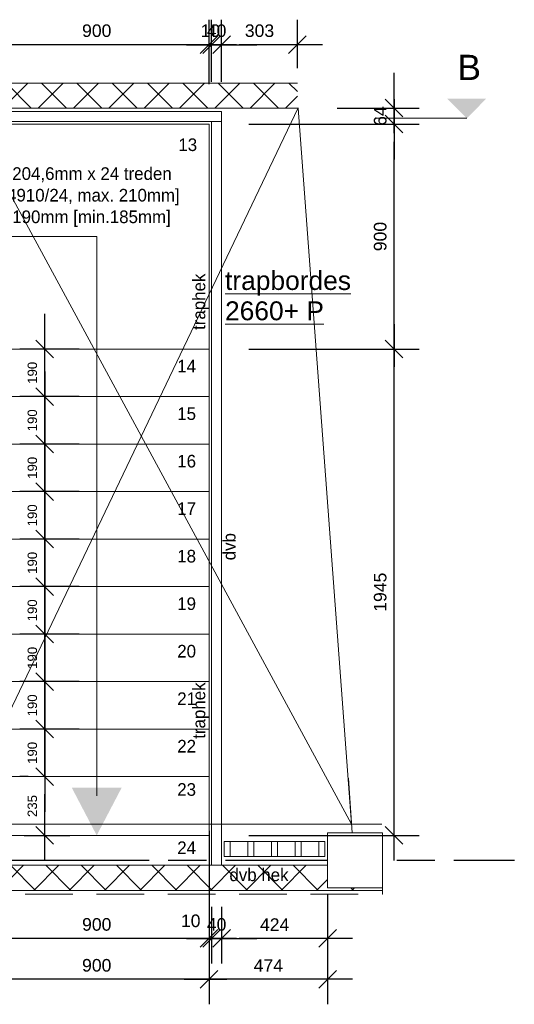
# Model space of a CAD drawing. Header units: millimetres. Extents: x -35957 to 57255, y -28270 to 35843.
# Tile 206 of 207: x 25396 to 27376, y 2935 to 6872. Entities that reach past the tile are written whole.
import ezdxf

# ---------------------------------------------------------------- set-up
doc = ezdxf.new("R2010")
doc.units = ezdxf.units.MM
doc.header["$LTSCALE"] = 100
doc.header["$PDMODE"] = 1
doc.header["$PDSIZE"] = -2
for name, pattern in [('[LS] ISO-08 Long Dashed Short Dashed', [9.144, 6.096, -0.762, 1.524, -0.762]), ('[LS] Type-1', [2.12, 1.06, -1.06]), ('Hidden-2', [2.8575, 1.905, -0.9525])]:
    doc.linetypes.add(name, pattern=pattern)
doc.layers.get('0').update_dxf_attribs({"lineweight": 5})
for name, color, linetype, lineweight in [('5', 7, 'Continuous', 18), ('binnenwanden', 7, 'Continuous', 9), ('Geen', 7, 'Continuous', 9), ('Maatlijnen', 7, 'Continuous', 9), ('none', 7, 'Continuous', 13)]:
    doc.layers.add(name, color=color, linetype=linetype, lineweight=lineweight)
doc.styles.add('Arial', font='Arial.ttf')
doc.styles.add('Century Gothic', font='Century-Gothic_9791.ttf')
doc.dimstyles.new('Arch_PUUUR', dxfattribs={"dimtxt": 151.584201, "dimasz": 70.693359, "dimexe": 100, "dimexo": 159, "dimgap": 100, "dimtad": 1, "dimdec": 4, "dimtxsty": 'Century Gothic', "dimblk": 'VW_SLASH', "dimblk1": 'VW_SLASH', "dimblk2": 'VW_SLASH', "dimcen": 0, "dimdle": 100, "dimazin": 0, "dimtfac": 0.8, "dimtdec": 4, "dimtix": 1, "dimtmove": 0, "dimatfit": 0, "dimldrblk": 'VW_SLASH-1', "dimfxl": 1, "dimfrac": 2, "dimtolj": 1, "dimarcsym": 0})
pattern_1 = [(45, (1.43, 1.32), (-70.71068, 70.71068), []), (135, (-2.87, 2.87), (-70.71068, -70.71068), [])]

# ---------------------------------------------------------------- blocks, each defined once
blk = doc.blocks.new('Groep-345')
at = {"layer": 'Geen', "transparency": 33554687, "attachment_point": 1, "line_spacing_factor": 1.026243, "style": 'Century Gothic'}
for s, insert, char_height in [('1', (23036.5, 6410.1), 50.5), ('2', (23206.3, 6410.1), 50.5), ('3', (23396.3, 6410.1), 50.5), ('4', (23586.3, 6410.1), 50.5), ('5', (23776.3, 6410.1), 50.5), ('6', (23966.3, 6410.1), 50.5), ('7', (24156.3, 6410.1), 50.5), ('8', (24346.3, 6410.1), 50.5), ('9', (24536.3, 6410.1), 50.5), ('10', (24726.3, 6410.1), 50.53), ('11', (24916.3, 6410.1), 50.53), ('12', (25097.6, 6410.1), 50.53), ('13', (26031.2, 6397.6), 50.53), ('14', (26026.7, 5512.1), 50.53), ('15', (26026.7, 5322.1), 50.53), ('16', (26026.7, 5132.1), 50.53), ('17', (26026.7, 4942.1), 50.53), ('18', (26026.7, 4752.1), 50.53), ('19', (26026.7, 4562.1), 50.53), ('20', (26026.7, 4372.1), 50.53), ('21', (26026.7, 4182.1), 50.53), ('22', (26026.7, 3992.1), 50.53), ('23', (26026.7, 3819), 50.53), ('24', (26026.7, 3586), 50.53)]:
    blk.add_mtext(s, dxfattribs=dict(at, insert=insert, char_height=char_height))
blk = doc.blocks.new('Groep-346')
at = {"lineweight": 5, "transparency": 33554687, "flags": 128}
for points in [[(22974.3, 6465.1), (22974.3, 6505.1), (26204.3, 6505.1), (26204.3, 6465.1)], [(26164.3, 6465.1), (26204.3, 6465.1), (26204.3, 3482.9), (26164.3, 3482.9)], [(22974.3, 5505.1), (22974.3, 5545.1), (25204.3, 5545.1), (25204.3, 5505.1)], [(25204.3, 5545.1), (25244.3, 5545.1), (25244.3, 3501.5), (25204.3, 3501.5)]]:
    blk.add_lwpolyline(points, close=True, dxfattribs=at)
at = {"layer": 'Geen', "color": 5, "true_color": 0x0000ff, "transparency": 33554687, "char_height": 50.53, "attachment_point": 1, "line_spacing_factor": 1.026243, "style": 'Century Gothic'}
for s, insert in [('traphek', (23924.2, 6432)), ('traphek', (23924.2, 5658)), ('L.', (25185.2, 5632.5))]:
    blk.add_mtext(s, dxfattribs=dict(at, insert=insert))
at = {"layer": 'Geen', "color": 5, "true_color": 0x0000ff, "transparency": 33554687, "char_height": 50.53, "attachment_point": 1, "rotation": 90, "line_spacing_factor": 1.026243, "style": 'Century Gothic'}
for insert in [(26088.3, 5631.6), (25285.7, 3996.5), (26088.3, 3996.5)]:
    blk.add_mtext('traphek', dxfattribs=dict(at, insert=insert))
blk = doc.blocks.new('Groep-350')
at = {"linetype": 'Continuous', "lineweight": 5, "transparency": 33554687, "flags": 128}
for points in [[(26215, 3525.3), (26215, 3585.3), (26238.7, 3585.3), (26238.7, 3525.3)], [(26309.6, 3525.3), (26309.6, 3585.3), (26333.3, 3585.3), (26333.3, 3525.3)], [(26404.2, 3525.3), (26404.2, 3585.3), (26427.9, 3585.3), (26427.9, 3525.3)], [(26498.8, 3525.3), (26498.8, 3585.3), (26522.5, 3585.3), (26522.5, 3525.3)], [(26593.4, 3525.3), (26593.4, 3585.3), (26617.1, 3585.3), (26617.1, 3525.3)]]:
    blk.add_lwpolyline(points, close=True, dxfattribs=at)
blk = doc.blocks.new('Groep-377')
at = {"layer": 'Geen', "color": 5, "linetype": 'Continuous', "lineweight": 9, "true_color": 0x0000ff, "transparency": 33554687}
for p, q in [((22940, 5443.9), (25170, 6520.3)), ((22940, 6520.3), (25140, 5443.9)), ((25140, 3655.1), (26510.7, 6520.3)), ((26724.1, 3655.1), (25170, 6520.3))]:
    blk.add_line(p, q, dxfattribs=at)
blk = doc.blocks.new('Groep-378')
at = {"layer": 'Geen', "color": 5, "linetype": '[LS] ISO-08 Long Dashed Short Dashed', "lineweight": 25, "true_color": 0x0000ff, "transparency": 33554687}
blk.add_line((22561.8, 3510.4), (27376.2, 3510.4), dxfattribs=at)
at = {"layer": 'Geen', "color": 5, "linetype": 'Continuous', "lineweight": 25, "true_color": 0x0000ff, "transparency": 33554687}
blk.add_circle((22261.8, 3510.4), 300, dxfattribs=at)
at = {"layer": 'Geen', "color": 5, "true_color": 0x0000ff, "transparency": 33554687, "insert": (22261.8, 3510.4), "char_height": 303.2, "attachment_point": 5, "line_spacing_factor": 1.026243, "style": 'Century Gothic'}
blk.add_mtext('4', dxfattribs=at)
blk = doc.blocks.new('Groep-379')
at = {"layer": 'none', "color": 7, "linetype": 'Continuous', "flags": 128}
for points in [[(22974.3, 6455.1), (23164.3, 6455.1), (23164.3, 5555.1), (22974.3, 5555.1)], [(23164.3, 6455.1), (23354.3, 6455.1), (23354.3, 5555.1), (23164.3, 5555.1)], [(23354.3, 6455.1), (23544.3, 6455.1), (23544.3, 5555.1), (23354.3, 5555.1)], [(23544.3, 6455.1), (23734.3, 6455.1), (23734.3, 5555.1), (23544.3, 5555.1)], [(23734.3, 6455.1), (23924.3, 6455.1), (23924.3, 5555.1), (23734.3, 5555.1)], [(23924.3, 6455.1), (24114.3, 6455.1), (24114.3, 5555.1), (23924.3, 5555.1)], [(24114.3, 6455.1), (24304.3, 6455.1), (24304.3, 5555.1), (24114.3, 5555.1)], [(24304.3, 6455.1), (24494.3, 6455.1), (24494.3, 5555.1), (24304.3, 5555.1)], [(24494.3, 6455.1), (24684.3, 6455.1), (24684.3, 5555.1), (24494.3, 5555.1)], [(24684.3, 6455.1), (24874.3, 6455.1), (24874.3, 5555.1), (24684.3, 5555.1)], [(24874.3, 6455.1), (25064.3, 6455.1), (25064.3, 5555.1), (24874.3, 5555.1)], [(25064.3, 6455.1), (25254.3, 6455.1), (25254.3, 5555.1), (25064.3, 5555.1)], [(25254.3, 6455.1), (26154.3, 6455.1), (26154.3, 5555.1), (25254.3, 5555.1)], [(25254.3, 5555.1), (26154.3, 5555.1), (26154.3, 5365.1), (25254.3, 5365.1)], [(25254.3, 5365.1), (26154.3, 5365.1), (26154.3, 5175.1), (25254.3, 5175.1)], [(25254.3, 5175.1), (26154.3, 5175.1), (26154.3, 4985.1), (25254.3, 4985.1)], [(25254.3, 4985.1), (26154.3, 4985.1), (26154.3, 4795.1), (25254.3, 4795.1)], [(25254.3, 4795.1), (26154.3, 4795.1), (26154.3, 4605.1), (25254.3, 4605.1)], [(25254.3, 4605.1), (26154.3, 4605.1), (26154.3, 4415.1), (25254.3, 4415.1)], [(25254.3, 4415.1), (26154.3, 4415.1), (26154.3, 4225.1), (25254.3, 4225.1)], [(25254.3, 4225.1), (26154.3, 4225.1), (26154.3, 4035.1), (25254.3, 4035.1)], [(25254.3, 4035.1), (26154.3, 4035.1), (26154.3, 3845.1), (25254.3, 3845.1)], [(25254.3, 3845.1), (26154.3, 3845.1), (26154.3, 3610.1), (25254.3, 3610.1)]]:
    blk.add_lwpolyline(points, close=True, dxfattribs=at)
blk = doc.blocks.new('Groep-382')
at = {"color": 7, "lineweight": 5, "transparency": 33554687}
blk.add_line((22212.9, 6478.3), (22578.8, 6478.3), dxfattribs=at)
blk.add_solid([(22290.7, 6556.1), (22212.9, 6478.3), (22135.1, 6556.1)], dxfattribs=at)
blk = doc.blocks.new('Groep-383')
at = {"color": 7, "lineweight": 5, "transparency": 33554687}
blk.add_line((27185.9, 6478.3), (26820, 6478.3), dxfattribs=at)
blk.add_solid([(27108.1, 6556.1), (27185.9, 6478.3), (27263.6, 6556.1)], dxfattribs=at)
blk = doc.blocks.new('Groep-384')
at = {"color": 7, "transparency": 33554554}
for name in ['Groep-382', 'Groep-383']:
    blk.add_blockref(name, (0, 0), dxfattribs=at)
blk = doc.blocks.new('Groep-385')
at = {"layer": 'none', "color": 7}
blk.add_blockref('Groep-384', (0, 0), dxfattribs=at)
at = {"layer": 'Geen', "color": 7, "transparency": 33554687, "char_height": 100.7, "attachment_point": 1, "line_spacing_factor": 0.962448, "style": 'Arial'}
for insert in [(22158.9, 6732), (27148.9, 6732)]:
    blk.add_mtext('B', dxfattribs=dict(at, insert=insert))
blk = doc.blocks.new('VW_SLASH')
at = {"color": 0, "linetype": 'ByBlock', "lineweight": -2, "transparency": 16777216}
blk.add_line((1.415, 0), (-1, 0), dxfattribs=at)
at = {"color": 0, "linetype": 'Continuous', "lineweight": 20, "transparency": 16777216, "flags": 128}
blk.add_lwpolyline([(0.5, 0.5), (-0.5, -0.5)], dxfattribs=at)
blk = doc.blocks.new('*D583')
at = {"layer": 'Defpoints', "color": 0}
for p in [(25254.3, 3610.1), (26154.3, 3610.1), (25254.3, 3034.6)]:
    blk.add_point(p, dxfattribs=at)
at = {"layer": 'Maatlijnen', "color": 0, "linetype": 'Continuous', "lineweight": -2}
for p, q in [((25254.3, 3451.1), (25254.3, 2934.6)), ((26154.3, 3451.1), (26154.3, 2934.6)), ((26083.6, 3034.6), (25325, 3034.6))]:
    blk.add_line(p, q, dxfattribs=at)
at = {"layer": 'Maatlijnen', "color": 0, "lineweight": -2, "xscale": 70.693359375, "yscale": 70.693359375, "zscale": 70.693359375, "rotation": 180}
blk.add_blockref('VW_SLASH', (25254.3, 3034.6), dxfattribs=at)
at = {"layer": 'Maatlijnen', "color": 0, "lineweight": -2, "xscale": 70.693359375, "yscale": 70.693359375, "zscale": 70.693359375}
blk.add_blockref('VW_SLASH', (26154.3, 3034.6), dxfattribs=at)
at = {"layer": 'Maatlijnen', "color": 0, "insert": (25704.3, 3090.3), "char_height": 50.34, "attachment_point": 5, "style": 'Arial'}
blk.add_mtext('\\A1;900', dxfattribs=at)
blk = doc.blocks.new('VW_SLASH-1')
at = {"color": 0, "linetype": 'ByBlock', "lineweight": -2, "transparency": 16777216}
blk.add_line((1.415, 0), (-1, 0), dxfattribs=at)
at = {"color": 0, "linetype": 'Continuous', "lineweight": 20, "transparency": 16777216, "flags": 128}
blk.add_lwpolyline([(0.751, 0.751), (-0.751, -0.751)], dxfattribs=at)
blk = doc.blocks.new('*D584')
at = {"layer": 'Defpoints', "color": 0}
for p in [(26154.3, 3610.1), (26628.7, 3400.3), (26154.3, 3034.6)]:
    blk.add_point(p, dxfattribs=at)
at = {"layer": 'Maatlijnen', "color": 0, "linetype": 'Continuous', "lineweight": -2}
for p, q in [((26154.3, 3451.1), (26154.3, 2934.6)), ((26628.7, 3241.3), (26628.7, 2934.6)), ((26558, 3034.6), (26225, 3034.6))]:
    blk.add_line(p, q, dxfattribs=at)
at = {"layer": 'Maatlijnen', "color": 0, "lineweight": -2, "xscale": 70.693359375, "yscale": 70.693359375, "zscale": 70.693359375, "rotation": 180}
blk.add_blockref('VW_SLASH', (26154.3, 3034.6), dxfattribs=at)
at = {"layer": 'Maatlijnen', "color": 0, "lineweight": -2, "xscale": 70.693359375, "yscale": 70.693359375, "zscale": 70.693359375}
blk.add_blockref('VW_SLASH', (26628.7, 3034.6), dxfattribs=at)
at = {"layer": 'Maatlijnen', "color": 0, "insert": (26391.5, 3089.8), "char_height": 50.34, "attachment_point": 5, "style": 'Arial'}
blk.add_mtext('\\A1;474', dxfattribs=at)
blk = doc.blocks.new('*D593')
at = {"layer": 'Defpoints', "color": 0}
for p in [(25254.3, 6772.4), (25254.3, 6455.1), (26154.3, 6455.1)]:
    blk.add_point(p, dxfattribs=at)
at = {"layer": 'Maatlijnen', "color": 0, "linetype": 'Continuous', "lineweight": -2}
for p, q in [((25254.3, 6614.1), (25254.3, 6872.4)), ((26154.3, 6614.1), (26154.3, 6872.4)), ((26083.6, 6772.4), (25325, 6772.4))]:
    blk.add_line(p, q, dxfattribs=at)
at = {"layer": 'Maatlijnen', "color": 0, "lineweight": -2, "xscale": 70.693359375, "yscale": 70.693359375, "zscale": 70.693359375, "rotation": 180}
blk.add_blockref('VW_SLASH', (25254.3, 6772.4), dxfattribs=at)
at = {"layer": 'Maatlijnen', "color": 0, "lineweight": -2, "xscale": 70.693359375, "yscale": 70.693359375, "zscale": 70.693359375}
blk.add_blockref('VW_SLASH', (26154.3, 6772.4), dxfattribs=at)
at = {"layer": 'Maatlijnen', "color": 0, "insert": (25704.3, 6828.1), "char_height": 50.34, "attachment_point": 5, "style": 'Arial'}
blk.add_mtext('\\A1;900', dxfattribs=at)
blk = doc.blocks.new('*D594')
at = {"layer": 'Defpoints', "color": 0}
for p in [(26154.3, 6772.4), (26164.3, 6465.1), (26154.3, 6455.1)]:
    blk.add_point(p, dxfattribs=at)
at = {"layer": 'Maatlijnen', "color": 0, "linetype": 'Continuous', "lineweight": -2}
for p, q in [((26154.3, 6614.1), (26154.3, 6872.4)), ((26164.3, 6624.1), (26164.3, 6872.4)), ((26083.6, 6772.4), (26012.9, 6772.4)), ((26164.3, 6772.4), (26154.3, 6772.4)), ((26235, 6772.4), (26305.7, 6772.4))]:
    blk.add_line(p, q, dxfattribs=at)
at = {"layer": 'Maatlijnen', "color": 0, "lineweight": -2, "xscale": 70.693359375, "yscale": 70.693359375, "zscale": 70.693359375, "rotation": 180}
blk.add_blockref('VW_SLASH', (26164.3, 6772.4), dxfattribs=at)
at = {"layer": 'Maatlijnen', "color": 0, "lineweight": -2, "xscale": 70.693359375, "yscale": 70.693359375, "zscale": 70.693359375}
blk.add_blockref('VW_SLASH', (26154.3, 6772.4), dxfattribs=at)
at = {"layer": 'Maatlijnen', "color": 0, "insert": (26159.3, 6828.1), "char_height": 50.34, "attachment_point": 5, "style": 'Arial'}
blk.add_mtext('\\A1;10', dxfattribs=at)
blk = doc.blocks.new('*D595')
at = {"layer": 'Defpoints', "color": 0}
for p in [(26164.3, 6772.4), (26164.3, 6465.1), (26204.3, 6465.1)]:
    blk.add_point(p, dxfattribs=at)
at = {"layer": 'Maatlijnen', "color": 0, "linetype": 'Continuous', "lineweight": -2}
for p, q in [((26164.3, 6624.1), (26164.3, 6872.4)), ((26204.3, 6624.1), (26204.3, 6872.4)), ((26093.6, 6772.4), (26022.9, 6772.4)), ((26204.3, 6772.4), (26164.3, 6772.4)), ((26275, 6772.4), (26345.7, 6772.4))]:
    blk.add_line(p, q, dxfattribs=at)
at = {"layer": 'Maatlijnen', "color": 0, "lineweight": -2, "xscale": 70.693359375, "yscale": 70.693359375, "zscale": 70.693359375}
blk.add_blockref('VW_SLASH', (26164.3, 6772.4), dxfattribs=at)
at = {"layer": 'Maatlijnen', "color": 0, "lineweight": -2, "xscale": 70.693359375, "yscale": 70.693359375, "zscale": 70.693359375, "rotation": 180}
blk.add_blockref('VW_SLASH', (26204.3, 6772.4), dxfattribs=at)
at = {"layer": 'Maatlijnen', "color": 0, "insert": (26184.3, 6828.1), "char_height": 50.34, "attachment_point": 5, "style": 'Arial'}
blk.add_mtext('\\A1;40', dxfattribs=at)
blk = doc.blocks.new('*D596')
at = {"layer": 'Defpoints', "color": 0}
for p in [(26204.3, 6772.4), (26507.7, 6518.9), (26204.3, 6465.1)]:
    blk.add_point(p, dxfattribs=at)
at = {"layer": 'Maatlijnen', "color": 0, "linetype": 'Continuous', "lineweight": -2}
for p, q in [((26204.3, 6624.1), (26204.3, 6872.4)), ((26507.7, 6677.9), (26507.7, 6872.4)), ((26437, 6772.4), (26275, 6772.4))]:
    blk.add_line(p, q, dxfattribs=at)
at = {"layer": 'Maatlijnen', "color": 0, "lineweight": -2, "xscale": 70.693359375, "yscale": 70.693359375, "zscale": 70.693359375, "rotation": 180}
blk.add_blockref('VW_SLASH', (26204.3, 6772.4), dxfattribs=at)
at = {"layer": 'Maatlijnen', "color": 0, "lineweight": -2, "xscale": 70.693359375, "yscale": 70.693359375, "zscale": 70.693359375}
blk.add_blockref('VW_SLASH', (26507.7, 6772.4), dxfattribs=at)
at = {"layer": 'Maatlijnen', "color": 0, "insert": (26356, 6828.1), "char_height": 50.34, "attachment_point": 5, "style": 'Arial'}
blk.add_mtext('\\A1;303', dxfattribs=at)
blk = doc.blocks.new('*D597')
at = {"layer": 'Defpoints', "color": 0}
for p in [(26507.7, 6518.9), (26895, 6518.9), (26154.3, 6455.1)]:
    blk.add_point(p, dxfattribs=at)
at = {"layer": 'Maatlijnen', "color": 0, "linetype": 'Continuous', "lineweight": -2}
for p, q in [((26895, 6589.6), (26895, 6660.3)), ((26666.7, 6518.9), (26995, 6518.9)), ((26895, 6455.1), (26895, 6518.9)), ((26313.3, 6455.1), (26995, 6455.1)), ((26895, 6384.4), (26895, 6313.7))]:
    blk.add_line(p, q, dxfattribs=at)
at = {"layer": 'Maatlijnen', "color": 0, "lineweight": -2, "xscale": 70.693359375, "yscale": 70.693359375, "zscale": 70.693359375}
for p, rotation in [((26895, 6518.9), 270), ((26895, 6455.1), 90)]:
    blk.add_blockref('VW_SLASH', p, dxfattribs=dict(at, rotation=rotation))
at = {"layer": 'Maatlijnen', "color": 0, "insert": (26839.3, 6487), "char_height": 50.34, "attachment_point": 5, "rotation": 90, "style": 'Arial'}
blk.add_mtext('\\A1;64', dxfattribs=at)
blk = doc.blocks.new('*D598')
at = {"layer": 'Defpoints', "color": 0}
for p in [(26154.3, 6455.1), (26895, 6455.1), (26154.3, 5555.1)]:
    blk.add_point(p, dxfattribs=at)
at = {"layer": 'Maatlijnen', "color": 0, "linetype": 'Continuous', "lineweight": -2}
for p, q in [((26313.3, 6455.1), (26995, 6455.1)), ((26895, 5625.8), (26895, 6384.4)), ((26313.3, 5555.1), (26995, 5555.1))]:
    blk.add_line(p, q, dxfattribs=at)
at = {"layer": 'Maatlijnen', "color": 0, "lineweight": -2, "xscale": 70.693359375, "yscale": 70.693359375, "zscale": 70.693359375}
for p, rotation in [((26895, 6455.1), 90), ((26895, 5555.1), 270)]:
    blk.add_blockref('VW_SLASH', p, dxfattribs=dict(at, rotation=rotation))
at = {"layer": 'Maatlijnen', "color": 0, "insert": (26839.3, 6005.1), "char_height": 50.34, "attachment_point": 5, "rotation": 90, "style": 'Arial'}
blk.add_mtext('\\A1;900', dxfattribs=at)
blk = doc.blocks.new('*D599')
at = {"layer": 'Defpoints', "color": 0}
for p in [(26154.3, 5555.1), (26895, 5555.1), (26154.3, 3610.1)]:
    blk.add_point(p, dxfattribs=at)
at = {"layer": 'Maatlijnen', "color": 0, "linetype": 'Continuous', "lineweight": -2}
for p, q in [((26313.3, 5555.1), (26995, 5555.1)), ((26895, 3680.8), (26895, 5484.4)), ((26313.3, 3610.1), (26995, 3610.1))]:
    blk.add_line(p, q, dxfattribs=at)
at = {"layer": 'Maatlijnen', "color": 0, "lineweight": -2, "xscale": 70.693359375, "yscale": 70.693359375, "zscale": 70.693359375}
for p, rotation in [((26895, 5555.1), 90), ((26895, 3610.1), 270)]:
    blk.add_blockref('VW_SLASH', p, dxfattribs=dict(at, rotation=rotation))
at = {"layer": 'Maatlijnen', "color": 0, "insert": (26839.3, 4582.6), "char_height": 50.34, "attachment_point": 5, "rotation": 90, "style": 'Arial'}
blk.add_mtext('\\A1;1945', dxfattribs=at)
blk = doc.blocks.new('*D603')
at = {"layer": 'Defpoints', "color": 0}
for p in [(25254.3, 3786.9), (26154.3, 3786.9), (25254.3, 3198)]:
    blk.add_point(p, dxfattribs=at)
at = {"layer": 'Maatlijnen', "color": 0, "linetype": 'Continuous', "lineweight": -2}
for p, q in [((25254.3, 3627.9), (25254.3, 3098)), ((26154.3, 3627.9), (26154.3, 3098)), ((26083.6, 3198), (25325, 3198))]:
    blk.add_line(p, q, dxfattribs=at)
at = {"layer": 'Maatlijnen', "color": 0, "lineweight": -2, "xscale": 70.693359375, "yscale": 70.693359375, "zscale": 70.693359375, "rotation": 180}
blk.add_blockref('VW_SLASH', (25254.3, 3198), dxfattribs=at)
at = {"layer": 'Maatlijnen', "color": 0, "lineweight": -2, "xscale": 70.693359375, "yscale": 70.693359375, "zscale": 70.693359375}
blk.add_blockref('VW_SLASH', (26154.3, 3198), dxfattribs=at)
at = {"layer": 'Maatlijnen', "color": 0, "insert": (25704.3, 3253.7), "char_height": 50.34, "attachment_point": 5, "style": 'Arial'}
blk.add_mtext('\\A1;900', dxfattribs=at)
blk = doc.blocks.new('*D604')
at = {"layer": 'Defpoints', "color": 0}
for p in [(26154.3, 3786.9), (26164.3, 3482.9), (26154.3, 3198)]:
    blk.add_point(p, dxfattribs=at)
at = {"layer": 'Maatlijnen', "color": 0, "linetype": 'Continuous', "lineweight": -2}
for p, q in [((26154.3, 3627.9), (26154.3, 3098)), ((26164.3, 3323.9), (26164.3, 3098)), ((26083.6, 3198), (26012.9, 3198)), ((26164.3, 3198), (26154.3, 3198)), ((26235, 3198), (26305.7, 3198))]:
    blk.add_line(p, q, dxfattribs=at)
at = {"layer": 'Maatlijnen', "color": 0, "lineweight": -2, "xscale": 70.693359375, "yscale": 70.693359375, "zscale": 70.693359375, "rotation": 180}
blk.add_blockref('VW_SLASH', (26164.3, 3198), dxfattribs=at)
at = {"layer": 'Maatlijnen', "color": 0, "lineweight": -2, "xscale": 70.693359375, "yscale": 70.693359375, "zscale": 70.693359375}
blk.add_blockref('VW_SLASH', (26154.3, 3198), dxfattribs=at)
at = {"layer": 'Maatlijnen', "color": 0, "insert": (26080.6, 3268.2), "char_height": 50.34, "attachment_point": 5, "style": 'Arial'}
blk.add_mtext('\\A1;10', dxfattribs=at)
blk = doc.blocks.new('*D605')
at = {"layer": 'Defpoints', "color": 0}
for p in [(26164.3, 3482.9), (26204.3, 3482.9), (26164.3, 3198)]:
    blk.add_point(p, dxfattribs=at)
at = {"layer": 'Maatlijnen', "color": 0, "linetype": 'Continuous', "lineweight": -2}
for p, q in [((26164.3, 3323.9), (26164.3, 3098)), ((26204.3, 3323.9), (26204.3, 3098)), ((26093.6, 3198), (26022.9, 3198)), ((26204.3, 3198), (26164.3, 3198)), ((26275, 3198), (26345.7, 3198))]:
    blk.add_line(p, q, dxfattribs=at)
at = {"layer": 'Maatlijnen', "color": 0, "lineweight": -2, "xscale": 70.693359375, "yscale": 70.693359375, "zscale": 70.693359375}
blk.add_blockref('VW_SLASH', (26164.3, 3198), dxfattribs=at)
at = {"layer": 'Maatlijnen', "color": 0, "lineweight": -2, "xscale": 70.693359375, "yscale": 70.693359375, "zscale": 70.693359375, "rotation": 180}
blk.add_blockref('VW_SLASH', (26204.3, 3198), dxfattribs=at)
at = {"layer": 'Maatlijnen', "color": 0, "insert": (26184.3, 3253.7), "char_height": 50.34, "attachment_point": 5, "style": 'Arial'}
blk.add_mtext('\\A1;40', dxfattribs=at)
blk = doc.blocks.new('*D606')
at = {"layer": 'Defpoints', "color": 0}
for p in [(26628.7, 3532.1), (26204.3, 3482.9), (26204.3, 3198)]:
    blk.add_point(p, dxfattribs=at)
at = {"layer": 'Maatlijnen', "color": 0, "linetype": 'Continuous', "lineweight": -2}
for p, q in [((26628.7, 3373.1), (26628.7, 3098)), ((26204.3, 3323.9), (26204.3, 3098)), ((26558, 3198), (26275, 3198))]:
    blk.add_line(p, q, dxfattribs=at)
at = {"layer": 'Maatlijnen', "color": 0, "lineweight": -2, "xscale": 70.693359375, "yscale": 70.693359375, "zscale": 70.693359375, "rotation": 180}
blk.add_blockref('VW_SLASH', (26204.3, 3198), dxfattribs=at)
at = {"layer": 'Maatlijnen', "color": 0, "lineweight": -2, "xscale": 70.693359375, "yscale": 70.693359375, "zscale": 70.693359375}
blk.add_blockref('VW_SLASH', (26628.7, 3198), dxfattribs=at)
at = {"layer": 'Maatlijnen', "color": 0, "insert": (26416.5, 3253.3), "char_height": 50.34, "attachment_point": 5, "style": 'Arial'}
blk.add_mtext('\\A1;424', dxfattribs=at)
blk = doc.blocks.new('*D619')
at = {"layer": 'Defpoints', "color": 0}
for p in [(25496, 5555.1), (25792.6, 5555.1), (25792.6, 5365.1)]:
    blk.add_point(p, dxfattribs=at)
at = {"layer": 'Maatlijnen', "color": 0, "linetype": 'Continuous', "lineweight": -2}
for p, q in [((25496, 5625.8), (25496, 5696.4)), ((25633.6, 5555.1), (25396, 5555.1)), ((25496, 5365.1), (25496, 5555.1)), ((25633.6, 5365.1), (25396, 5365.1)), ((25496, 5294.4), (25496, 5223.7))]:
    blk.add_line(p, q, dxfattribs=at)
at = {"layer": 'Maatlijnen', "color": 0, "lineweight": -2, "xscale": 70.693359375, "yscale": 70.693359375, "zscale": 70.693359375}
for p, rotation in [((25496, 5555.1), 270), ((25496, 5365.1), 90)]:
    blk.add_blockref('VW_SLASH', p, dxfattribs=dict(at, rotation=rotation))
at = {"layer": 'Maatlijnen', "color": 0, "insert": (25446.7, 5460.1), "char_height": 37.76, "attachment_point": 5, "rotation": 90, "style": 'Arial'}
blk.add_mtext('\\A1;190', dxfattribs=at)
blk = doc.blocks.new('*D620')
at = {"layer": 'Defpoints', "color": 0}
for p in [(25496, 5365.1), (25792.6, 5365.1), (25792.6, 5175.1)]:
    blk.add_point(p, dxfattribs=at)
at = {"layer": 'Maatlijnen', "color": 0, "linetype": 'Continuous', "lineweight": -2}
for p, q in [((25496, 5435.8), (25496, 5506.4)), ((25633.6, 5365.1), (25396, 5365.1)), ((25496, 5175.1), (25496, 5365.1)), ((25633.6, 5175.1), (25396, 5175.1)), ((25496, 5104.4), (25496, 5033.7))]:
    blk.add_line(p, q, dxfattribs=at)
at = {"layer": 'Maatlijnen', "color": 0, "lineweight": -2, "xscale": 70.693359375, "yscale": 70.693359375, "zscale": 70.693359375}
for p, rotation in [((25496, 5365.1), 270), ((25496, 5175.1), 90)]:
    blk.add_blockref('VW_SLASH', p, dxfattribs=dict(at, rotation=rotation))
at = {"layer": 'Maatlijnen', "color": 0, "insert": (25446.7, 5270.1), "char_height": 37.76, "attachment_point": 5, "rotation": 90, "style": 'Arial'}
blk.add_mtext('\\A1;190', dxfattribs=at)
blk = doc.blocks.new('*D621')
at = {"layer": 'Defpoints', "color": 0}
for p in [(25496, 5175.1), (25792.6, 5175.1), (25792.6, 4985.1)]:
    blk.add_point(p, dxfattribs=at)
at = {"layer": 'Maatlijnen', "color": 0, "linetype": 'Continuous', "lineweight": -2}
for p, q in [((25496, 5245.8), (25496, 5316.4)), ((25633.6, 5175.1), (25396, 5175.1)), ((25496, 4985.1), (25496, 5175.1)), ((25633.6, 4985.1), (25396, 4985.1)), ((25496, 4914.4), (25496, 4843.7))]:
    blk.add_line(p, q, dxfattribs=at)
at = {"layer": 'Maatlijnen', "color": 0, "lineweight": -2, "xscale": 70.693359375, "yscale": 70.693359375, "zscale": 70.693359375}
for p, rotation in [((25496, 5175.1), 270), ((25496, 4985.1), 90)]:
    blk.add_blockref('VW_SLASH', p, dxfattribs=dict(at, rotation=rotation))
at = {"layer": 'Maatlijnen', "color": 0, "insert": (25446.7, 5080.1), "char_height": 37.76, "attachment_point": 5, "rotation": 90, "style": 'Arial'}
blk.add_mtext('\\A1;190', dxfattribs=at)
blk = doc.blocks.new('*D622')
at = {"layer": 'Defpoints', "color": 0}
for p in [(25496, 4985.1), (25792.6, 4985.1), (25792.6, 4795.1)]:
    blk.add_point(p, dxfattribs=at)
at = {"layer": 'Maatlijnen', "color": 0, "linetype": 'Continuous', "lineweight": -2}
for p, q in [((25496, 5055.8), (25496, 5126.4)), ((25633.6, 4985.1), (25396, 4985.1)), ((25496, 4795.1), (25496, 4985.1)), ((25633.6, 4795.1), (25396, 4795.1)), ((25496, 4724.4), (25496, 4653.7))]:
    blk.add_line(p, q, dxfattribs=at)
at = {"layer": 'Maatlijnen', "color": 0, "lineweight": -2, "xscale": 70.693359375, "yscale": 70.693359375, "zscale": 70.693359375}
for p, rotation in [((25496, 4985.1), 270), ((25496, 4795.1), 90)]:
    blk.add_blockref('VW_SLASH', p, dxfattribs=dict(at, rotation=rotation))
at = {"layer": 'Maatlijnen', "color": 0, "insert": (25446.7, 4890.1), "char_height": 37.76, "attachment_point": 5, "rotation": 90, "style": 'Arial'}
blk.add_mtext('\\A1;190', dxfattribs=at)
blk = doc.blocks.new('*D623')
at = {"layer": 'Defpoints', "color": 0}
for p in [(25496, 4795.1), (25792.6, 4795.1), (25792.6, 4605.1)]:
    blk.add_point(p, dxfattribs=at)
at = {"layer": 'Maatlijnen', "color": 0, "linetype": 'Continuous', "lineweight": -2}
for p, q in [((25496, 4865.8), (25496, 4936.4)), ((25633.6, 4795.1), (25396, 4795.1)), ((25496, 4605.1), (25496, 4795.1)), ((25633.6, 4605.1), (25396, 4605.1)), ((25496, 4534.4), (25496, 4463.7))]:
    blk.add_line(p, q, dxfattribs=at)
at = {"layer": 'Maatlijnen', "color": 0, "lineweight": -2, "xscale": 70.693359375, "yscale": 70.693359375, "zscale": 70.693359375}
for p, rotation in [((25496, 4795.1), 270), ((25496, 4605.1), 90)]:
    blk.add_blockref('VW_SLASH', p, dxfattribs=dict(at, rotation=rotation))
at = {"layer": 'Maatlijnen', "color": 0, "insert": (25446.7, 4700.1), "char_height": 37.76, "attachment_point": 5, "rotation": 90, "style": 'Arial'}
blk.add_mtext('\\A1;190', dxfattribs=at)
blk = doc.blocks.new('*D624')
at = {"layer": 'Defpoints', "color": 0}
for p in [(25496, 4605.1), (25792.6, 4605.1), (25792.6, 4415.1)]:
    blk.add_point(p, dxfattribs=at)
at = {"layer": 'Maatlijnen', "color": 0, "linetype": 'Continuous', "lineweight": -2}
for p, q in [((25496, 4675.8), (25496, 4746.4)), ((25633.6, 4605.1), (25396, 4605.1)), ((25496, 4415.1), (25496, 4605.1)), ((25633.6, 4415.1), (25396, 4415.1)), ((25496, 4344.4), (25496, 4273.7))]:
    blk.add_line(p, q, dxfattribs=at)
at = {"layer": 'Maatlijnen', "color": 0, "lineweight": -2, "xscale": 70.693359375, "yscale": 70.693359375, "zscale": 70.693359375}
for p, rotation in [((25496, 4605.1), 270), ((25496, 4415.1), 90)]:
    blk.add_blockref('VW_SLASH', p, dxfattribs=dict(at, rotation=rotation))
at = {"layer": 'Maatlijnen', "color": 0, "insert": (25446.7, 4510.1), "char_height": 37.76, "attachment_point": 5, "rotation": 90, "style": 'Arial'}
blk.add_mtext('\\A1;190', dxfattribs=at)
blk = doc.blocks.new('*D625')
at = {"layer": 'Defpoints', "color": 0}
for p in [(25496, 4415.1), (25792.6, 4415.1), (25792.6, 4225.1)]:
    blk.add_point(p, dxfattribs=at)
at = {"layer": 'Maatlijnen', "color": 0, "linetype": 'Continuous', "lineweight": -2}
for p, q in [((25496, 4485.8), (25496, 4556.4)), ((25633.6, 4415.1), (25396, 4415.1)), ((25496, 4225.1), (25496, 4415.1)), ((25633.6, 4225.1), (25396, 4225.1)), ((25496, 4154.4), (25496, 4083.7))]:
    blk.add_line(p, q, dxfattribs=at)
at = {"layer": 'Maatlijnen', "color": 0, "lineweight": -2, "xscale": 70.693359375, "yscale": 70.693359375, "zscale": 70.693359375}
for p, rotation in [((25496, 4415.1), 270), ((25496, 4225.1), 90)]:
    blk.add_blockref('VW_SLASH', p, dxfattribs=dict(at, rotation=rotation))
at = {"layer": 'Maatlijnen', "color": 0, "insert": (25446.7, 4320.1), "char_height": 37.76, "attachment_point": 5, "rotation": 90, "style": 'Arial'}
blk.add_mtext('\\A1;190', dxfattribs=at)
blk = doc.blocks.new('*D626')
at = {"layer": 'Defpoints', "color": 0}
for p in [(25496, 4225.1), (25792.6, 4225.1), (25792.6, 4035.1)]:
    blk.add_point(p, dxfattribs=at)
at = {"layer": 'Maatlijnen', "color": 0, "linetype": 'Continuous', "lineweight": -2}
for p, q in [((25496, 4295.8), (25496, 4366.4)), ((25633.6, 4225.1), (25396, 4225.1)), ((25496, 4035.1), (25496, 4225.1)), ((25633.6, 4035.1), (25396, 4035.1)), ((25496, 3964.4), (25496, 3893.7))]:
    blk.add_line(p, q, dxfattribs=at)
at = {"layer": 'Maatlijnen', "color": 0, "lineweight": -2, "xscale": 70.693359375, "yscale": 70.693359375, "zscale": 70.693359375}
for p, rotation in [((25496, 4225.1), 270), ((25496, 4035.1), 90)]:
    blk.add_blockref('VW_SLASH', p, dxfattribs=dict(at, rotation=rotation))
at = {"layer": 'Maatlijnen', "color": 0, "insert": (25446.7, 4130.1), "char_height": 37.76, "attachment_point": 5, "rotation": 90, "style": 'Arial'}
blk.add_mtext('\\A1;190', dxfattribs=at)
blk = doc.blocks.new('*D627')
at = {"layer": 'Defpoints', "color": 0}
for p in [(25496, 4035.1), (25792.6, 4035.1), (25589.2, 3845.1)]:
    blk.add_point(p, dxfattribs=at)
at = {"layer": 'Maatlijnen', "color": 0, "linetype": 'Continuous', "lineweight": -2}
for p, q in [((25496, 4105.8), (25496, 4176.4)), ((25633.6, 4035.1), (25396, 4035.1)), ((25496, 3845.1), (25496, 4035.1)), ((25430.2, 3845.1), (25396, 3845.1)), ((25496, 3774.4), (25496, 3703.7))]:
    blk.add_line(p, q, dxfattribs=at)
at = {"layer": 'Maatlijnen', "color": 0, "lineweight": -2, "xscale": 70.693359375, "yscale": 70.693359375, "zscale": 70.693359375}
for p, rotation in [((25496, 4035.1), 270), ((25496, 3845.1), 90)]:
    blk.add_blockref('VW_SLASH', p, dxfattribs=dict(at, rotation=rotation))
at = {"layer": 'Maatlijnen', "color": 0, "insert": (25446.7, 3940.1), "char_height": 37.76, "attachment_point": 5, "rotation": 90, "style": 'Arial'}
blk.add_mtext('\\A1;190', dxfattribs=at)
blk = doc.blocks.new('*D628')
at = {"layer": 'Defpoints', "color": 0}
for p in [(25496, 3845.1), (25589.2, 3845.1), (25254.3, 3610.1)]:
    blk.add_point(p, dxfattribs=at)
at = {"layer": 'Maatlijnen', "color": 0, "linetype": 'Continuous', "lineweight": -2}
for p, q in [((25430.2, 3845.1), (25396, 3845.1)), ((25496, 3680.8), (25496, 3774.4)), ((25413.3, 3610.1), (25596, 3610.1))]:
    blk.add_line(p, q, dxfattribs=at)
at = {"layer": 'Maatlijnen', "color": 0, "lineweight": -2, "xscale": 70.693359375, "yscale": 70.693359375, "zscale": 70.693359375}
for p, rotation in [((25496, 3845.1), 90), ((25496, 3610.1), 270)]:
    blk.add_blockref('VW_SLASH', p, dxfattribs=dict(at, rotation=rotation))
at = {"layer": 'Maatlijnen', "color": 0, "insert": (25446.7, 3727.6), "char_height": 37.76, "attachment_point": 5, "rotation": 90, "style": 'Arial'}
blk.add_mtext('\\A1;235', dxfattribs=at)

msp = doc.modelspace()

# ---------------------------------------------------------------- linework, layer by layer
at = {"layer": 'Geen', "color": 7, "linetype": 'Continuous', "lineweight": 9, "transparency": 33554687}
for p in [(22974.3, 6005.1), (25704.3, 3768.9)]:
    msp.add_line(p, (25704.3, 6005.1), dxfattribs=at)
at = {"layer": 'Geen', "color": 7, "linetype": '[LS] Type-1', "lineweight": 9, "transparency": 33554687}
msp.add_solid([(25704.3, 3610.1), (25604.3, 3801.2), (25804.3, 3801.2)], dxfattribs=at)
at = {"layer": 'none', "linetype": 'Continuous'}
msp.add_line((26712.2, 3839.5), (26726.3, 3620.3), dxfattribs=at)

# ---------------------------------------------------------------- block references
at = {"layer": '5', "color": 7, "transparency": 33554687}
msp.add_blockref('Groep-345', (0, 0), dxfattribs=at)
at = {"layer": 'none', "color": 7}
msp.add_blockref('Groep-379', (0, 0), dxfattribs=at)

# ---------------------------------------------------------------- texts
at = {"layer": 'Geen', "transparency": 33554687, "insert": (25289.1, 6282.2), "char_height": 50.528, "attachment_point": 1, "line_spacing_factor": 1.026243, "style": 'Century Gothic'}
msp.add_mtext('o=204,6mm x 24 treden\\P[h4910/24, max. 210mm]\\Pa=190mm [min.185mm]', dxfattribs=at)
at = {"layer": 'Geen', "color": 1, "true_color": 0xff0000, "transparency": 33554687, "insert": (26218, 5867), "char_height": 75.516, "attachment_point": 1, "line_spacing_factor": 0.962448, "style": 'Arial'}
msp.add_mtext('{\\Ltrapbordes\\P2660+ P}', dxfattribs=at)
at = {"layer": 'Geen', "color": 5, "true_color": 0x0000ff, "transparency": 33554687, "insert": (26209.4, 4710.3), "char_height": 50.53, "attachment_point": 1, "rotation": 90, "line_spacing_factor": 1.026243, "style": 'Century Gothic'}
msp.add_mtext('dvb', dxfattribs=at)

# ---------------------------------------------------------------- dimensions: what is measured, and where the dimension line sits
at = {"layer": 'Maatlijnen', "color": 5, "linetype": 'Continuous', "true_color": 0x0000ff}
for p1, p2, picture, middle in [((25792.6, 5365.1), (25792.6, 5555.1), '*D619', (25446.7, 5460.1)), ((25792.6, 5175.1), (25792.6, 5365.1), '*D620', (25446.7, 5270.1)), ((25792.6, 4985.1), (25792.6, 5175.1), '*D621', (25446.7, 5080.1)), ((25792.6, 4795.1), (25792.6, 4985.1), '*D622', (25446.7, 4890.1)), ((25792.6, 4605.1), (25792.6, 4795.1), '*D623', (25446.7, 4700.1)), ((25792.6, 4415.1), (25792.6, 4605.1), '*D624', (25446.7, 4510.1)), ((25792.6, 4225.1), (25792.6, 4415.1), '*D625', (25446.7, 4320.1)), ((25792.6, 4035.1), (25792.6, 4225.1), '*D626', (25446.7, 4130.1))]:
    dim = msp.add_aligned_dim(p1=p1, p2=p2, distance=296.6, dimstyle='Arch_PUUUR', override={"dimtxt": 37.758247, "dimgap": 30, "dimdec": 0, "dimpost": '<>', "dimtxsty": 'Arial', "dimtmove": 2}, dxfattribs=at)
    dim.commit()
    dim.dimension.update_dxf_attribs({"geometry": picture, "text_midpoint": middle})
dim = msp.add_linear_dim(base=(25496, 4035.1), p1=(25589.2, 3845.1), p2=(25792.6, 4035.1), angle=270, dimstyle='Arch_PUUUR', override={"dimtxt": 37.758247, "dimgap": 30, "dimdec": 0, "dimpost": '<>', "dimtxsty": 'Arial', "dimtmove": 2}, dxfattribs=at)
dim.commit()
dim.dimension.update_dxf_attribs({"geometry": '*D627', "text_midpoint": (25446.7, 3940.1)})

# ---------------------------------------------------------------- wipeouts: each hides what was drawn before it
at = {"color": 255, "lineweight": 5, "transparency": 33554687}
msp.add_wipeout([(22886.1, 6518.9), (22986.1, 6618.9), (26507.7, 6618.9), (26507.7, 6518.9)], dxfattribs=at).dxf.layer = 'binnenwanden'
at = {"color": 255, "linetype": 'Continuous'}
msp.add_wipeout([(26215, 3585.3), (26617.1, 3585.3), (26617.1, 3525.3), (26215, 3525.3)], dxfattribs=at).dxf.layer = 'none'

# ---------------------------------------------------------------- next in the draw order: hatches: boundary and pattern name
at = {"layer": 'binnenwanden', "linetype": 'Continuous', "lineweight": 5, "true_color": 0x777777, "transparency": 33554687}
h = msp.add_hatch(dxfattribs=at)
h.set_pattern_fill('Isolatie', color=8, style=0, pattern_type=2)
h.set_pattern_definition(pattern_1)
h.paths.add_polyline_path([(22886.1, 6518.9), (22986.1, 6618.9), (26507.7, 6618.9), (26507.7, 6518.9)])

# ---------------------------------------------------------------- next in the draw order: linework, layer by layer
at = {"layer": 'binnenwanden', "lineweight": 5, "transparency": 33554687}
for p, q in [((22986.1, 6618.9), (26507.7, 6618.9)), ((22886.1, 6518.9), (26507.7, 6518.9))]:
    msp.add_line(p, q, dxfattribs=at)
at = {"layer": 'Geen', "color": 5, "linetype": 'Continuous', "lineweight": 9, "true_color": 0x0000ff, "transparency": 33554687, "flags": 128}
msp.add_lwpolyline([(26510.7, 6518.9), (22940, 6518.9), (22940, 5443.9), (25140, 5443.9), (25140, 3655.5), (26724.1, 3655.1)], close=True, dxfattribs=at)
at = {"layer": 'none', "color": 6, "linetype": 'Hidden-2', "true_color": 0xff00ff, "flags": 128}
msp.add_lwpolyline([(22940, 3655.1), (26848.7, 3655.1), (26848.7, 3375.1), (22940, 3375.1)], close=True, dxfattribs=at)
at = {"layer": 'none', "linetype": 'Continuous', "flags": 128}
msp.add_lwpolyline([(26215, 3585.3), (26617.1, 3585.3), (26617.1, 3525.3), (26215, 3525.3)], close=True, dxfattribs=at)

# ---------------------------------------------------------------- next in the draw order: block references
at = {"color": 7, "transparency": 33554687}
for name in ['Groep-346', 'Groep-350']:
    msp.add_blockref(name, (0, 0), dxfattribs=at)
at = {"layer": '5', "color": 5, "true_color": 0x0000ff, "transparency": 33554687}
msp.add_blockref('Groep-377', (0, 0), dxfattribs=at)
at = {"layer": 'none', "color": 7}
for name in ['Groep-385', 'Groep-378']:
    msp.add_blockref(name, (0, 0), dxfattribs=at)

# ---------------------------------------------------------------- next in the draw order: dimensions: what is measured, and where the dimension line sits
at = {"layer": 'Maatlijnen', "color": 5, "linetype": 'Continuous', "true_color": 0x0000ff}
for base, p1, p2, picture, middle in [((25254.3, 6772.4), (26154.3, 6455.1), (25254.3, 6455.1), '*D593', (25704.3, 6828.1)), ((26154.3, 6772.4), (26164.3, 6465.1), (26154.3, 6455.1), '*D594', (26159.3, 6828.1)), ((26164.3, 6772.4), (26204.3, 6465.1), (26164.3, 6465.1), '*D595', (26184.3, 6828.1)), ((26204.3, 6772.4), (26507.7, 6518.9), (26204.3, 6465.1), '*D596', (26356, 6828.1))]:
    dim = msp.add_linear_dim(base=base, p1=p1, p2=p2, dimstyle='Arch_PUUUR', override={"dimtxt": 50.344329, "dimgap": 30, "dimdec": 0, "dimpost": '<>', "dimtxsty": 'Arial', "dimtmove": 2}, dxfattribs=at)
    dim.commit()
    dim.dimension.update_dxf_attribs({"geometry": picture, "text_midpoint": middle})
for base, p1, p2, picture, middle in [((26895, 6518.9), (26154.3, 6455.1), (26507.7, 6518.9), '*D597', (26839.3, 6487)), ((26895, 6455.1), (26154.3, 5555.1), (26154.3, 6455.1), '*D598', (26839.3, 6005.1))]:
    dim = msp.add_linear_dim(base=base, p1=p1, p2=p2, angle=270, dimstyle='Arch_PUUUR', override={"dimtxt": 50.344329, "dimgap": 30, "dimdec": 0, "dimpost": '<>', "dimtxsty": 'Arial', "dimtmove": 2}, dxfattribs=at)
    dim.commit()
    dim.dimension.update_dxf_attribs({"geometry": picture, "text_midpoint": middle})

# ---------------------------------------------------------------- next in the draw order: wipeouts: each hides what was drawn before it
at = {"color": 255, "lineweight": 5, "transparency": 33554687}
msp.add_wipeout([(26848.7, 3490.4), (26848.7, 3390.4), (22940, 3390.4), (22940, 3490.4)], dxfattribs=at).dxf.layer = 'binnenwanden'

# ---------------------------------------------------------------- next in the draw order: hatches: boundary and pattern name
at = {"layer": 'binnenwanden', "linetype": 'Continuous', "lineweight": 5, "true_color": 0x777777, "transparency": 33554687}
h = msp.add_hatch(dxfattribs=at)
h.set_pattern_fill('Isolatie', color=8, style=0, pattern_type=2)
h.set_pattern_definition(pattern_1)
h.paths.add_polyline_path([(26848.7, 3490.4), (26848.7, 3390.4), (22940, 3390.4), (22940, 3490.4)])

# ---------------------------------------------------------------- next in the draw order: linework, layer by layer
at = {"layer": 'binnenwanden', "lineweight": 5, "transparency": 33554687}
for p, q in [((26848.7, 3490.4), (22940, 3490.4)), ((26848.7, 3490.4), (26848.7, 3390.4)), ((26848.7, 3390.4), (22940, 3390.4))]:
    msp.add_line(p, q, dxfattribs=at)

# ---------------------------------------------------------------- next in the draw order: texts
at = {"layer": 'Geen', "color": 5, "true_color": 0x0000ff, "transparency": 33554687, "insert": (26235.6, 3477.7), "char_height": 50.53, "attachment_point": 1, "line_spacing_factor": 1.026243, "style": 'Century Gothic'}
msp.add_mtext('dvb hek', dxfattribs=at)

# ---------------------------------------------------------------- next in the draw order: dimensions: what is measured, and where the dimension line sits
at = {"layer": 'Maatlijnen', "color": 5, "linetype": 'Continuous', "true_color": 0x0000ff}
dim = msp.add_linear_dim(base=(25496, 3845.1), p1=(25254.3, 3610.1), p2=(25589.2, 3845.1), angle=270, dimstyle='Arch_PUUUR', override={"dimtxt": 37.758247, "dimgap": 30, "dimdec": 0, "dimpost": '<>', "dimtxsty": 'Arial', "dimtmove": 2}, dxfattribs=at)
dim.commit()
dim.dimension.update_dxf_attribs({"geometry": '*D628', "text_midpoint": (25446.7, 3727.6)})
for base, p1, p2, picture, middle in [((25254.3, 3198), (26154.3, 3786.9), (25254.3, 3786.9), '*D603', (25704.3, 3253.7)), ((25254.3, 3034.6), (26154.3, 3610.1), (25254.3, 3610.1), '*D583', (25704.3, 3090.3)), ((26164.3, 3198), (26204.3, 3482.9), (26164.3, 3482.9), '*D605', (26184.3, 3253.7))]:
    dim = msp.add_linear_dim(base=base, p1=p1, p2=p2, dimstyle='Arch_PUUUR', override={"dimtxt": 50.344329, "dimgap": 30, "dimdec": 0, "dimpost": '<>', "dimtxsty": 'Arial', "dimtmove": 2}, dxfattribs=at)
    dim.commit()
    dim.dimension.update_dxf_attribs({"geometry": picture, "text_midpoint": middle})
dim = msp.add_linear_dim(base=(26154.3, 3198), p1=(26164.3, 3482.9), p2=(26154.3, 3786.9), dimstyle='Arch_PUUUR', override={"dimtxt": 50.344329, "dimgap": 30, "dimdec": 0, "dimpost": '<>', "dimtxsty": 'Arial', "dimtix": 0, "dimtmove": 2}, dxfattribs=at)
dim.commit()
dim.dimension.update_dxf_attribs({"geometry": '*D604', "text_midpoint": (26080.6, 3268.2), "dimtype": 160})

# ---------------------------------------------------------------- next in the draw order: wipeouts: each hides what was drawn before it
at = {"color": 255, "linetype": 'Continuous'}
msp.add_wipeout([(26628.7, 3620.3), (26848.7, 3620.3), (26848.7, 3400.3), (26628.7, 3400.3)], dxfattribs=at).dxf.layer = 'none'

# ---------------------------------------------------------------- next in the draw order: linework, layer by layer
at = {"layer": 'none', "linetype": 'Continuous', "flags": 128}
msp.add_lwpolyline([(26628.7, 3620.3), (26848.7, 3620.3), (26848.7, 3400.3), (26628.7, 3400.3)], close=True, dxfattribs=at)

# ---------------------------------------------------------------- next in the draw order: dimensions: what is measured, and where the dimension line sits
at = {"layer": 'Maatlijnen', "color": 5, "linetype": 'Continuous', "true_color": 0x0000ff}
dim = msp.add_linear_dim(base=(26895, 5555.1), p1=(26154.3, 3610.1), p2=(26154.3, 5555.1), angle=270, dimstyle='Arch_PUUUR', override={"dimtxt": 50.344329, "dimgap": 30, "dimdec": 0, "dimpost": '<>', "dimtxsty": 'Arial', "dimtmove": 2}, dxfattribs=at)
dim.commit()
dim.dimension.update_dxf_attribs({"geometry": '*D599', "text_midpoint": (26839.3, 4582.6)})
for base, p1, p2, picture, middle in [((26154.3, 3034.6), (26628.7, 3400.3), (26154.3, 3610.1), '*D584', (26391.5, 3089.8)), ((26204.3, 3198), (26628.7, 3532.1), (26204.3, 3482.9), '*D606', (26416.5, 3253.3))]:
    dim = msp.add_linear_dim(base=base, p1=p1, p2=p2, dimstyle='Arch_PUUUR', override={"dimtxt": 50.344329, "dimgap": 30, "dimdec": 0, "dimpost": '<>', "dimtxsty": 'Arial', "dimtmove": 2}, dxfattribs=at)
    dim.commit()
    dim.dimension.update_dxf_attribs({"geometry": picture, "text_midpoint": middle})

doc.saveas('drawing.dxf')
